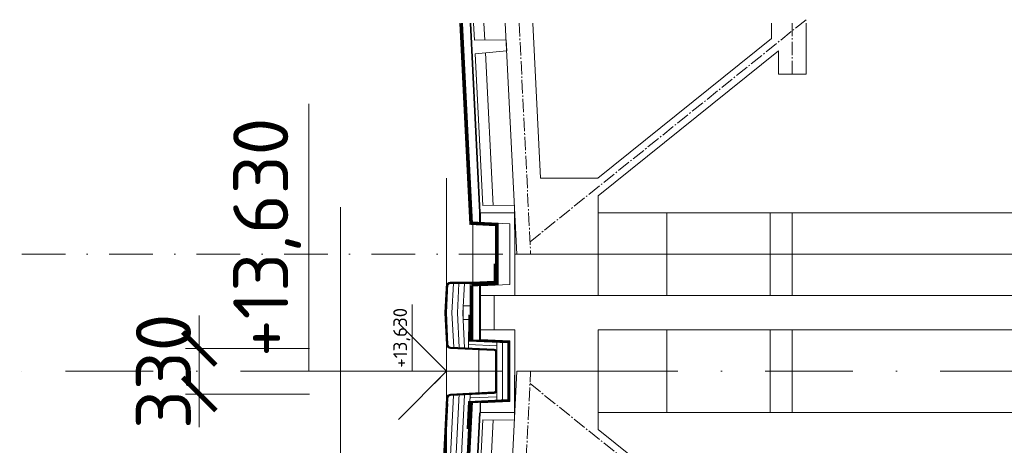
# Model space of a CAD drawing. Header units: millimetres. Extents: x -796345 to 3713765, y -2985421 to 2187451.
# Tile 172 of 256: x 202235 to 209385, y 80763 to 83850. Entities that reach past the tile are written whole.
import ezdxf
from ezdxf.enums import TextEntityAlignment as Align

# ---------------------------------------------------------------- set-up
doc = ezdxf.new("R2010")
doc.units = ezdxf.units.MM
doc.header["$PDMODE"] = 1
for name, pattern in [('AM_DIN_G_W050', [13.75, 9.75, -1.5, 1, -1.5]), ('CARKOVANA', [5, 3, -2]), ('CENTERX2', [101.60000000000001, 63.5, -12.7, 12.7, -12.7]), ('DASHDOT', [25.4, 12.7, -6.35, 0, -6.35])]:
    doc.linetypes.add(name, pattern=pattern)
doc.layers.get('Defpoints').update_dxf_attribs({"color": 8})
for name, color, linetype, lineweight in [('A99_N_kce-pohl', 1, 'Continuous', 9), ('A99_N_kce-rez-ten', 4, 'Continuous', 9), ('A99_N_koty-200', 5, 'Continuous', 5), ('A99_N_koty-200-vysk', 6, 'Continuous', 9), ('A99_N_koty-50-vysk', 160, 'Continuous', 9), ('A99_N_sraf', 252, 'Continuous', 0), ('A99_S_kce-pohl', 7, 'Continuous', 5), ('A99_S_kce-rez-sil', 7, 'Continuous', 15), ('A99_S_kce-rez-ten', 7, 'Continuous', 9), ('A99_S_osy', 1, 'CENTERX2', 5)]:
    doc.layers.add(name, color=color, linetype=linetype, lineweight=lineweight)
doc.styles.add('A99_kota', font='isocpeur.ttf', dxfattribs={"height": 2})
doc.linetypes.add('IZOLACE', pattern='A,0.00254,-2.54,[134,ltypeshp.shx,S=2.54,R=0,X=-2.54,Y=0],-5.08,[134,ltypeshp.shx,S=2.54,R=180,X=2.54,Y=0],-2.54', length=10.16254)
doc.dimstyles.new('A99_kota_200 new', dxfattribs={"dimscale": 200, "dimtxt": 2, "dimasz": 1.2, "dimexe": 0.5, "dimexo": 1.5, "dimgap": 0.3, "dimtad": 1, "dimdec": 0, "dimzin": 3, "dimdsep": 46, "dimtxsty": 'A99_kota', "dimblk": 'ARCHTICK', "dimcen": 2.5, "dimazin": 2, "dimtfac": 0.75, "dimtdec": 0, "dimtmove": 2, "dimatfit": 0, "dimfxl": 4, "dimfxlon": 1, "dimtolj": 1, "dimtzin": 0, "dimlwd": 5, "dimlwe": 5, "dimarcsym": 0})

# ---------------------------------------------------------------- blocks, each defined once
blk = doc.blocks.new('*U24')
at = {"color": 0, "linetype": 'ByBlock', "lineweight": -2}
blk.add_line((-3.000000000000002, 0), (6.999999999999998, 0), dxfattribs=at)
for points in [[(0, -2.220446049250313e-16), (1.282352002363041e-11, 5.000000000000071), (1.282352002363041e-11, 5), (9.700000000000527, 5)], [(-1.750000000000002, 1.749999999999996), (0, -2.220446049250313e-16), (1.75, 1.749999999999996)]]:
    blk.add_lwpolyline(points, dxfattribs=at)
at = {"color": 0, "linetype": 'ByBlock', "lineweight": -2, "style": 'A99_kota'}
for tag, p in [('VYSKA', (9.200000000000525, 7.750000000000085)), ('POPIS', (9.200000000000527, 4.499999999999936))]:
    blk.add_attdef(tag, text='', height=2, dxfattribs=at).set_placement(p, align=Align.TOP_RIGHT)
blk = doc.blocks.new('_ArchTick')
at = {"color": 0, "linetype": 'ByBlock', "const_width": 0.15}
blk.add_lwpolyline([(-0.5, -0.5), (0.5, 0.5)], dxfattribs=at)
blk = doc.blocks.new('*D3234')
at = {"layer": 'A99_N_koty-200', "color": 0, "linetype": 'Continuous', "lineweight": 5, "ltscale": 10, "transparency": 16777216}
for p, q in [((203538.9115478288, 81464.94099526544), (203538.9115478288, 81704.94099526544)), ((204338.9115478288, 81464.94099526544), (203438.9115478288, 81464.94099526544)), ((203538.9115478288, 81135.05633994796), (203538.9115478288, 81464.94099526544)), ((204338.9115478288, 81135.05633994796), (203438.9115478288, 81135.05633994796)), ((203538.9115478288, 81135.05633994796), (203538.9115478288, 80895.05633994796))]:
    blk.add_line(p, q, dxfattribs=at)
at = {"layer": 'Defpoints', "color": 0, "linetype": 'Continuous', "lineweight": 0, "ltscale": 10, "transparency": 16777216}
for p in [(203538.9115478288, 81464.94099526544), (205364.5253581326, 81464.94099526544), (205364.4680650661, 81135.05633994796)]:
    blk.add_point(p, dxfattribs=at)
at = {"layer": 'A99_N_koty-200', "color": 0, "linetype": 'Continuous', "lineweight": 5, "ltscale": 10, "transparency": 16777216, "xscale": 240, "yscale": 240, "zscale": 240}
for p, rotation in [((203538.9115478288, 81464.94099526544), 270), ((203538.9115478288, 81135.05633994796), 90)]:
    blk.add_blockref('_ArchTick', p, dxfattribs=dict(at, rotation=rotation))
at = {"layer": 'A99_N_koty-200', "color": 0, "linetype": 'Continuous', "lineweight": 0, "ltscale": 10, "transparency": 16777216, "insert": (203278.9115478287, 81299.99866760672), "char_height": 400, "attachment_point": 5, "rotation": 90, "style": 'A99_kota'}
blk.add_mtext('\\A1;330', dxfattribs=at)

msp = doc.modelspace()

# ---------------------------------------------------------------- linework, layer by layer
at = {"layer": 'A99_N_kce-pohl', "lineweight": 0}
for points in [[(205503.6723425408, 82368.24105434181), (205430.8957014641, 83824.99999999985)], [(205523.6474312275, 82369.23896814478), (205450.9206438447, 83824.99999999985)]]:
    msp.add_lwpolyline(points, dxfattribs=at)
at = {"layer": 'A99_N_kce-pohl', "linetype": 'CARKOVANA', "lineweight": 0, "ltscale": 15, "const_width": 20}
msp.add_lwpolyline([(205513.6598868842, 82368.74001124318), (205440.9081726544, 83824.99999999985)], dxfattribs=at)
at = {"layer": 'A99_N_kce-pohl'}
msp.add_lwpolyline([(204564.8292546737, 82489.80345047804), (204564.8292546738, 75229.99999999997)], dxfattribs=at)
at = {"layer": 'A99_N_kce-pohl', "linetype": 'Continuous', "lineweight": 0}
for points in [[(205525.11872639, 81525), (205525.1187263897, 81917.44738262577)], [(205718.9212789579, 81518.53313975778), (205790.000000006, 81515.22715273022), (205520.2915767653, 81527.77173056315)]]:
    msp.add_lwpolyline(points, dxfattribs=at)
at = {"layer": 'A99_N_kce-rez-ten', "linetype": 'CARKOVANA', "lineweight": 0, "ltscale": 15}
for points, const_width in [([(205422.5, 81940), (205524.9421680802, 81940), (205687.5000000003, 81947.52485199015), (205687.5, 82080)], 5), ([(205422.5, 81945), (205524.8265042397, 81945), (205682.5000000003, 81952.29875456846), (205682.5, 82080)], 5), ([(205333.8746064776, 81889.94688080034), (205325.6342040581, 81725.00000000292)], 5), ([(205338.8683786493, 81889.69740234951), (205330.6404396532, 81725.00000000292)], 5), ([(205498.3891408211, 81523.78504310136), (205785.0000000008, 81510.45430546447), (205785.0000000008, 81299.99341800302)], 10), ([(205498.3891408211, 81076.21495689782), (205785.0000000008, 81089.54569453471), (205785.0000000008, 81300.00658199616)], 10), ([(205488.6994323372, 80882.25753723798), (205488.6994323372, 80882.25753723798), (205498.6397828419, 81081.23202007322)], 10)]:
    msp.add_lwpolyline(points, dxfattribs=dict(at, const_width=const_width))
at = {"layer": 'A99_N_kce-rez-ten', "linetype": 'Continuous', "lineweight": 0, "ltscale": 0.5}
for points in [[(205343.7596146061, 81937.5), (205525.0000000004, 81937.5), (205690.0000000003, 81945.137900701), (205690, 82080)], [(205400, 81942.5), (205524.8843361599, 81942.5), (205685.0000000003, 81949.9118032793), (205685, 82080)], [(205400.0026481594, 81947.44306457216), (205524.7686723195, 81947.5), (205680.0000000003, 81954.68570585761), (205680, 82080)], [(205343.7596146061, 81937.5), (205333.1435574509, 81725.00000000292)], [(205332.0014165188, 81902.55605045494), (205323.1310862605, 81725.00000000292)], [(205336.8704494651, 81899.8096859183), (205328.1373218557, 81725.00000000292)], [(205503.1395038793, 81071.0931952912), (205506.1640983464, 81131.63604230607)]]:
    msp.add_lwpolyline(points, dxfattribs=at)
for points in [[(205400.9375187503, 81947.48654692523), (205361.3004013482, 81945.64296006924, 0.3862539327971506), (205332.7316102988, 81917.1722281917), (205331.8890822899, 81900.30747329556)], [(205400.9375187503, 81942.48114151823), (205361.532708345, 81940.64835963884, 0.3862539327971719), (205337.7253824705, 81916.9227497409), (205336.8953178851, 81900.30747329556)], [(205400.9375187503, 81937.47573611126), (205361.7650153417, 81935.65375920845, 0.3862539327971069), (205342.7191546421, 81916.6732712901), (205341.9015534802, 81900.30747329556)], [(205689.9999999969, 81299.99999999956), (205689.9999999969, 81440.25694529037, 0.4006650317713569), (205680.4646139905, 81450.24614615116), (205363.2666199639, 81464.9995412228, -0.3862539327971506), (205334.6978289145, 81493.47027310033), (205323.1310862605, 81725.00000000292)], [(205694.9999999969, 81299.99999999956), (205694.9999999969, 81440.25694529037, 0.4006650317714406), (205680.6969209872, 81455.24074658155), (205363.4989269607, 81469.9941416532, -0.3862539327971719), (205339.6916010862, 81493.71975155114), (205328.1373218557, 81725.00000000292)], [(205699.9999999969, 81299.99999999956), (205699.9999999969, 81440.25694529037, 0.4006650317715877), (205680.929227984, 81460.23534701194), (205363.7312339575, 81474.98874208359, -0.3862539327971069), (205344.6853732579, 81493.96923000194), (205333.1435574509, 81725.00000000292)], [(205689.9999999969, 81299.99999999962), (205689.9999999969, 81159.74305470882, -0.4006650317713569), (205680.4646139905, 81149.75385384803), (205363.2666199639, 81135.00045877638, 0.3862539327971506), (205334.6978289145, 81106.52972689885), (205049.4471606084, 75396.71052306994), (204950.9889421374, 75267.02744052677), (204732.6508380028, 75235.34807571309), (204549.9999999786, 75153.99298139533), (204550.0000003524, 75042.49999997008)], [(205694.9999999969, 81299.99999999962), (205694.9999999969, 81159.74305470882, -0.4006650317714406), (205680.6969209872, 81144.75925341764), (205363.4989269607, 81130.00585834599, 0.3862539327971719), (205339.6916010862, 81106.28024844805), (205054.3638337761, 75394.9177655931), (204953.7331537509, 75262.37325090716), (204734.0533443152, 75230.49921383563), (204554.9999999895, 75150.74649069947), (204555.0000003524, 75042.49999998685)], [(205699.9999999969, 81299.99999999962), (205699.9999999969, 81159.74305470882, -0.4006650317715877), (205680.929227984, 81139.76465298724), (205363.7312339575, 81125.0112579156, 0.3862539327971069), (205344.6853732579, 81106.03076999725), (205059.2805069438, 75393.12500811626), (204956.4773653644, 75257.71906128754), (204735.4558506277, 75225.65035195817), (204560.0000000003, 75147.50000000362), (204560.0000003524, 75042.50000000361)]]:
    msp.add_lwpolyline(points, format="xyb", dxfattribs=at)
at = {"layer": 'A99_N_kce-rez-ten', "linetype": 'CARKOVANA', "lineweight": 0, "ltscale": 15, "const_width": 5}
for points in [[(205400.9375187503, 81944.98384422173), (205361.4165548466, 81943.14565985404, 0.3862539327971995), (205335.2284963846, 81917.0474889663), (205334.3922000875, 81900.30747329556)], [(205400.9375187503, 81939.97843881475), (205361.6488618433, 81938.15105942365, 0.3862539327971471), (205340.2222685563, 81916.7980105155), (205339.3984356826, 81900.30747329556)], [(205692.4999999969, 81299.99999999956), (205692.4999999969, 81440.25694529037, 0.4006650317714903), (205680.5807674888, 81452.74344636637), (205363.3827734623, 81467.496841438, -0.3862539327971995), (205337.1947150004, 81493.59501232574), (205325.6342040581, 81725.00000000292)], [(205697.4999999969, 81299.99999999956), (205697.4999999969, 81440.25694529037, 0.4006650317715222), (205680.8130744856, 81457.73804679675), (205363.6150804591, 81472.49144186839, -0.3862539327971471), (205342.188487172, 81493.84449077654), (205330.6404396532, 81725.00000000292)], [(205692.4999999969, 81299.99999999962), (205692.4999999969, 81159.74305470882, -0.4006650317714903), (205680.5807674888, 81147.25655363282), (205363.3827734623, 81132.50315856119, 0.3862539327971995), (205337.1947150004, 81106.40498767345), (205051.9054971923, 75395.81414433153), (204952.3610479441, 75264.70034571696), (204733.352091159, 75232.92364477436), (204552.499999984, 75152.3697360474), (204552.5000003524, 75042.49999997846)], [(205697.4999999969, 81299.99999999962), (205697.4999999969, 81159.74305470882, -0.4006650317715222), (205680.8130744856, 81142.26195320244), (205363.6150804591, 81127.5085581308, 0.3862539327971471), (205342.188487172, 81106.15550922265), (205056.8221703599, 75394.02138685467), (204955.1052595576, 75260.04615609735), (204734.7545974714, 75228.0747828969), (204557.4999999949, 75149.12324535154), (204557.5000003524, 75042.49999999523)]]:
    msp.add_lwpolyline(points, format="xyb", dxfattribs=at)
at = {"layer": 'A99_N_kce-rez-ten', "lineweight": 0}
for points in [[(205423.8593841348, 81937.5), (205413.2433269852, 81725.00000000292)], [(205425.8777735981, 81472.09820535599), (205413.2433269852, 81725.00000000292)], [(205426.3790576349, 81137.93592099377), (205133.90174736, 75283.4621249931)]]:
    msp.add_lwpolyline(points, dxfattribs=at)
at = {"layer": 'A99_N_kce-rez-ten', "linetype": 'Continuous', "lineweight": 0}
for points in [[(205505.11872639, 81518.46663372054), (205505.1187263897, 81936.53877169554)], [(205495.3870010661, 81708.96169014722), (205494.9317107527, 81468.71081125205)], [(205493.6218875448, 81519.0013704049), (205780.0000000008, 81505.68145819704), (205780.0000000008, 81299.99341800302)], [(205505.11872639, 81528.47744453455), (205790.000000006, 81515.22715273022), (205790.0000000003, 81299.99341800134)], [(205699.9999999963, 81509.99999999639), (205699.9999999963, 81089.99999999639)], [(205569.9999999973, 81455.3840351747), (205569.9999999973, 81144.6159648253)], [(205493.6218875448, 81080.99862959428), (205780.0000000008, 81094.31854180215), (205780.0000000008, 81300.00658199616)], [(205523.2279752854, 81072.3648461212), (205790.0000000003, 81084.77284727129), (205790.0000000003, 81300.00658200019)], [(205483.7056601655, 80882.50701568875), (205493.6218875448, 81080.99862959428)], [(205718.9212789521, 81081.46686024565), (205790.0000000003, 81084.77284727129), (205520.2915767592, 81072.22826944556)], [(204555.0000000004, 75042.50000000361), (204555.0000000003, 75150.74649070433), (204734.0533443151, 75230.49921383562), (204953.7331537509, 75262.37325090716), (205054.3638337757, 75394.91776559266), (205337.6979984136, 81066.37460723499)], [(204560.0000000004, 75042.50000000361), (204560.0000000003, 75147.50000000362), (204735.4558506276, 75225.65035195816), (204956.4773653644, 75257.71906128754), (205059.2805069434, 75393.12500811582), (205342.6917705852, 81066.12512878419)]]:
    msp.add_lwpolyline(points, dxfattribs=at)
at = {"layer": 'A99_N_kce-rez-ten', "linetype": 'CARKOVANA', "lineweight": 5, "ltscale": 15, "const_width": 10}
msp.add_lwpolyline([(205500.3559727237, 81709.21920311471), (205500.3559727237, 81709.21920311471), (205499.9109240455, 81518.74359527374)], dxfattribs=at)
at = {"layer": 'A99_N_sraf', "linetype": 'Continuous', "lineweight": 0, "ltscale": 2, "transparency": 33554562}
for points in [[(205710.0000000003, 82150.00000000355), (205710.0000000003, 82373.95348837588), (205512.9415426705, 82383.11899801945)], [(205710.0000000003, 82150.00000000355), (205710.0000000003, 81926.04651163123), (205512.9415426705, 81916.88100198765)]]:
    msp.add_lwpolyline(points, dxfattribs=at)
at = {"layer": 'A99_N_sraf', "color": 1, "linetype": 'IZOLACE', "ltscale": 3.8}
for points in [[(205384.4891051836, 81937.5), (205373.8481910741, 81725.00000000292)], [(205463.9092688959, 81937.5), (205453.2932117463, 81725.00000000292)], [(205386.4203216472, 81473.93343567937), (205373.8481910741, 81725.00000000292)], [(205466.0209359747, 81470.23108152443), (205453.2932117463, 81725.00000000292)], [(205740, 81094.99999999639), (205740, 81507.49999999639)], [(205385.7346112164, 81126.03467081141), (205093.5594392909, 75277.60873215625)], [(205466.02093597, 81129.76891847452), (205174.2440554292, 75289.31551782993)]]:
    msp.add_lwpolyline(points, dxfattribs=at)
at = {"layer": 'A99_N_sraf', "color": 1, "linetype": 'IZOLACE', "lineweight": 0, "ltscale": 2}
msp.add_lwpolyline([(205494.9794670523, 81493.91120013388), (205699.9999999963, 81484.37536139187)], dxfattribs=at)
at = {"layer": 'A99_N_sraf', "color": 1, "linetype": 'IZOLACE', "ltscale": 2}
msp.add_lwpolyline([(205511.612625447, 81106.86243513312), (205699.9999999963, 81115.62463860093)], dxfattribs=at)
at = {"layer": 'A99_S_kce-pohl', "lineweight": 5}
for p, q in [((207745.0000000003, 83625.13270127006), (207745.0000000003, 83455.34576974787)), ((207745.0000000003, 83455.34576974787), (207945.0000000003, 83455.34576974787))]:
    msp.add_line(p, q, dxfattribs=at)
for points in [[(205761.2500000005, 83824.99999999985), (205845.0000000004, 82150.00000000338)], [(205961.4998439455, 83824.99999999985), (206017.7498439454, 82700.00000000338)], [(207695.0000000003, 83824.99999999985), (207695.0000000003, 83713.24057315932)], [(207945.0000000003, 83824.99999999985), (207945.0000000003, 83455.34576974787)], [(207695.0000000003, 83713.24057315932), (206434.1466789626, 82700.00000000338)], [(207745.0000000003, 83625.13270127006), (206435.0000000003, 82572.39712236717)], [(206434.1466789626, 82700.00000000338), (206017.7498439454, 82700.00000000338)], [(206435.0000000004, 82150), (206435.0000000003, 82572.39712236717)], [(205395.0000000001, 72300.00000000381), (205845.0000000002, 81300.00000000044)], [(206435.0000000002, 81300.00000000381), (206435.0000000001, 80877.60287763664)], [(207745.0000000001, 79824.86729873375), (206435.0000000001, 80877.60287763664)]]:
    msp.add_lwpolyline(points, dxfattribs=at)
at = {"layer": 'A99_S_kce-pohl', "color": 253, "linetype": 'AM_DIN_G_W050', "lineweight": 0, "ltscale": 10}
for points in [[(205861.3749219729, 83824.99999999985), (205944.8752338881, 82154.99376169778)], [(207945.0000000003, 83850.00000000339), (205940.6607700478, 82239.2830385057)], [(207845.0000000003, 83455.34576974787), (207845.0000000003, 83455.34576974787), (207845.0000000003, 83824.99999999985)], [(205494.8752338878, 72295.0062383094), (205944.8752338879, 81295.00623830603)], [(207945.0000000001, 79600.00000000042), (205940.6607700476, 81210.71696149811)]]:
    msp.add_lwpolyline(points, dxfattribs=at)
at = {"layer": 'A99_S_kce-pohl'}
for points in [[(211185.0000000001, 82450.00000000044), (206435.0000000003, 82450.00000000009), (206435, 81850.00000000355), (218965, 81849.99999999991)], [(211185.0000000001, 81000.000000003), (206435.0000000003, 81000.00000000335), (206435, 81599.99999999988), (218965, 81600.00000000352)]]:
    msp.add_lwpolyline(points, dxfattribs=at)
at = {"layer": 'A99_S_kce-rez-sil', "lineweight": 13}
msp.add_line((218965, 81850.0000000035), (205680.0000000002, 81850.00000000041), dxfattribs=at)
for points in [[(205531.0204133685, 83824.99999999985), (205537.1865180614, 83701.57402102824), (205767.3989948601, 83703.06248542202), (205769.3948224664, 83663.1123080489), (205769.3948224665, 83663.1123080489)], [(205830.0000000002, 82149.99999999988), (205827.2738230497, 82504.55716421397), (205597.0613462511, 82503.06869982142), (205542.1760870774, 83601.69857758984), (205771.3906500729, 83623.16213066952), (205769.3948224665, 83663.11230804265), (205769.3948224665, 83663.11230804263)], [(205680.0000000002, 81600.00000000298), (205680.0000000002, 81850.00000000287)], [(205830, 81600.00000000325), (205827.2738230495, 80945.44283578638), (205597.0613462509, 80946.93130017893), (205542.1760870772, 79848.30142241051), (205771.3906500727, 79826.83786933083), (205769.3948224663, 79786.8876919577), (205769.3948224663, 79786.88769195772)], [(205680.0000000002, 81600.00000000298), (205830, 81600.00000000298)]]:
    msp.add_lwpolyline(points, dxfattribs=at)
at = {"layer": 'A99_S_kce-rez-sil', "lineweight": 20}
for points in [[(206435.0000000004, 82450.00000000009), (206435.0000000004, 81850.00000000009), (206935.0000000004, 81850.00000000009), (206935.0000000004, 82450.00000000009)], [(207685.0000000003, 82450.00000000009), (207685.0000000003, 81850.00000000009), (207845, 81850.00000000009), (207845, 82450.00000000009)], [(206435, 81599.99999999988), (206435, 80999.99999999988), (206935.0000000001, 80999.99999999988), (206935.0000000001, 81599.99999999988)], [(207685.0000000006, 81600.00000000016), (207685.0000000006, 81000.00000000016), (207845.0000000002, 81000.00000000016), (207845.0000000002, 81600.00000000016)]]:
    msp.add_lwpolyline(points, close=True, dxfattribs=at)
at = {"layer": 'A99_S_kce-rez-ten', "lineweight": 13}
msp.add_line((205830.0000000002, 82150.00000000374), (218965, 82150.00000000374), dxfattribs=at)
at = {"layer": 'A99_S_kce-rez-ten', "lineweight": 0}
for points in [[(205503.9083201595, 82363.51752626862), (205430.895701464, 83824.99999999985)], [(205523.6474312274, 82369.23896814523), (205450.9206438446, 83824.99999999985)], [(205574.587269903, 82451.88358585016), (205505.9831576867, 83824.99999999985)], [(205579.5810420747, 82452.13306430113), (205510.9954709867, 83824.99999999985)], [(205574.5841559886, 82452.00832508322), (205574.5841559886, 82380.25189972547)], [(205579.5841559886, 82452.00832508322), (205579.5841559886, 82380.01934158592)], [(205710.0000000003, 82150.00000000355), (205710.0000000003, 82373.95348837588), (205504.8375481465, 82383.49592799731)], [(205690.0000000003, 82150.00000000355), (205690.0000000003, 82354.8620993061), (205503.9083201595, 82363.51752627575)], [(205690.0000000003, 82150.00000000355), (205690.0000000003, 81945.137900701), (205503.9083201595, 81936.48247373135)], [(205710.0000000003, 82150.00000000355), (205710.0000000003, 81926.04651163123), (205504.8375481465, 81916.50407200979)], [(205574.5841559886, 81920), (205574.5841559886, 81530.25189972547)], [(205580.0000000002, 81600.00000000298), (205580.0000000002, 81850.00000000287)], [(205505.1187263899, 81675.00000000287), (205455.1187263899, 81675.00000000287), (205455.1187263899, 81775.00000000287), (205505.1187263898, 81775.00000000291)], [(205579.5841559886, 81602.00832508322), (205579.5841559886, 81530.01934158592)], [(206435, 81300.00000000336), (205845, 81300.00000000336)], [(205503.6723425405, 81081.75894565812), (205210.5191375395, 75213.75586781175), (204730, 75144.03915086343)], [(205523.6474312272, 81080.76103185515), (205229.673255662, 75196.32471120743), (204730, 75123.82942466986)], [(205579.5810420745, 80997.86693569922), (205290.1860391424, 75205.0912165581), (204723.92928308, 75122.95721266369)], [(205574.5872699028, 80998.1164141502), (205285.371808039, 75209.44741047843)]]:
    msp.add_lwpolyline(points, dxfattribs=at)
at = {"layer": 'A99_S_kce-rez-ten', "linetype": 'CARKOVANA', "lineweight": 0, "ltscale": 15}
for points, const_width in [([(205513.659886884, 82368.74001124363), (205440.9081726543, 83824.99999999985)], 20), ([(205577.0841559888, 82452.00832507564), (205508.4818458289, 83824.99999999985)], 5), ([(205577.0841559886, 82452.00832508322), (205577.0841559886, 82380.1356206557)], 5), ([(205700.0000000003, 82150.00000000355), (205700.0000000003, 82364.407793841), (205513.4428267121, 82373.08487166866)], 20), ([(205700.0000000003, 82150.00000000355), (205700.0000000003, 81935.5922061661), (205513.4428267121, 81926.91512833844)], 20), ([(205577.0841559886, 81920), (205577.0841559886, 81530.1356206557)], 5), ([(205577.500000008, 81600.00000000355), (205577.5000000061, 81527.61357637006), (205792.5000000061, 81517.61357636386), (205792.5000000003, 81299.99999999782)], 5), ([(205577.5, 81000.0000000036), (205577.5, 81072.38642363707), (205792.5000000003, 81082.38642363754), (205792.5000000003, 81300.0000000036)], 5), ([(205513.6598868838, 81081.25998875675), (205220.0606815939, 75204.32939102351), (204730, 75133.8494921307)], 20)]:
    msp.add_lwpolyline(points, dxfattribs=dict(at, const_width=const_width))
at = {"layer": 'A99_S_kce-rez-ten', "lineweight": 5}
for points in [[(205612.2558039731, 83702.05938985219), (205606.1139472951, 83824.99999999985)], [(205616.919966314, 83608.69756228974), (205672.1306321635, 82503.55406864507)], [(205525.0000000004, 81934.99999999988), (205525.0000000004, 82364.99999999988)], [(205616.9199663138, 79841.3024377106), (205672.1306321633, 80946.44593135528)]]:
    msp.add_lwpolyline(points, dxfattribs=at)
at = {"layer": 'A99_S_kce-rez-ten', "lineweight": 0}
for points in [[(205580.0000000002, 81850.00000000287), (205830.0000000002, 81850.00000000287), (205830.0000000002, 82450.00000000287), (205580.0000000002, 82450.00000000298), (205580.0000000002, 82380.0000000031), (205795.0000000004, 82370.00000000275), (205795.0000000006, 81930.00000000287), (205580.0000000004, 81920.00000000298)], [(205580, 81000.00000000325), (205830, 81000.00000000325), (205830, 81600.00000000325), (205580, 81600.00000000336), (205580, 81530.00000000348), (205795.0000000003, 81520.00000000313), (205795.0000000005, 81080.00000000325), (205580.0000000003, 81070.00000000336)]]:
    msp.add_lwpolyline(points, close=True, dxfattribs=at)
at = {"layer": 'A99_S_kce-rez-ten', "linetype": 'CARKOVANA', "lineweight": 5, "ltscale": 15, "const_width": 20}
msp.add_lwpolyline([(205515.11872639, 81525), (205515.1187263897, 81917.44738262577)], dxfattribs=at)
at = {"layer": 'A99_S_kce-rez-ten', "linetype": 'CARKOVANA', "ltscale": 15, "const_width": 5}
msp.add_lwpolyline([(205577.0841559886, 80997.9916749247), (205287.6454273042, 75205.2280790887)], dxfattribs=at)
at = {"layer": 'A99_S_osy', "linetype": 'DASHDOT', "lineweight": 13, "ltscale": 25}
msp.add_line((222254.8181732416, 82149.99999999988), (202234.8181732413, 82149.99999999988), dxfattribs=at)
at = {"layer": 'A99_S_osy', "linetype": 'DASHDOT', "lineweight": 5, "ltscale": 50}
msp.add_lwpolyline([(222254.8181732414, 81300.0000000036), (202234.8181732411, 81300.0000000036)], dxfattribs=at)
msp.add_lwpolyline([(222254.8181732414, 81300.0000000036), (202234.8181732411, 81300.0000000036)], dxfattribs=at)

# ---------------------------------------------------------------- block references
at = {"layer": 'A99_N_koty-200-vysk', "lineweight": 5, "xscale": 200, "yscale": 200, "zscale": 200, "rotation": 90.00000000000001}
msp.add_blockref('*U24', (205335.0000000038, 81300.00000000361), dxfattribs=at).add_auto_attribs({'VYSKA': '+13,630'})
at = {"layer": 'A99_N_koty-50-vysk', "lineweight": 5, "xscale": 50, "yscale": 50, "zscale": 50, "rotation": 90.00000000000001}
msp.add_blockref('*U24', (205335.0000000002, 81300.0000000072), dxfattribs=at).add_auto_attribs({'VYSKA': '+13,630'})

# ---------------------------------------------------------------- dimensions: what is measured, and where the dimension line sits
at = {"layer": 'A99_N_koty-200', "linetype": 'Continuous', "lineweight": 0, "ltscale": 10}
dim = msp.add_linear_dim(base=(203538.9115478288, 81464.94099526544), p1=(205364.4680650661, 81135.05633994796), p2=(205364.5253581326, 81464.94099526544), angle=90, dimstyle='A99_kota_200 new', override={"dimscale": 0, "dimtix": 1, "dimtofl": 1, "dimtmove": 2, "dimatfit": 0}, dxfattribs=at)
dim.commit()
dim.dimension.update_dxf_attribs({"geometry": '*D3234', "text_midpoint": (203278.9115478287, 81299.99866760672)})

doc.saveas('drawing.dxf')
